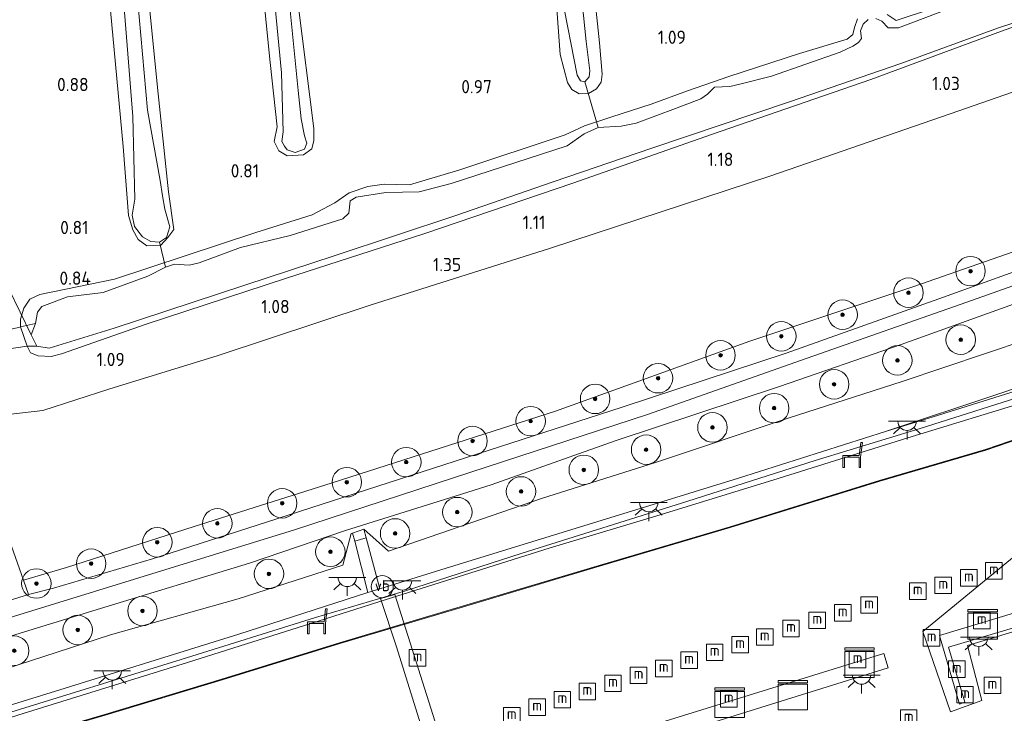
# Model space of a CAD drawing. Extents: x 130905 to 137824, y 412333 to 417928.
# Tile 61 of 256: x 132244 to 132377, y 413396 to 413490. Entities that reach past the tile are written whole.
import ezdxf
from ezdxf.enums import TextEntityAlignment as Align

# ---------------------------------------------------------------- set-up
doc = ezdxf.new("R2010")
doc.units = 0
for name, color, linetype, lineweight in [('B-ME-BC-BETONVORM-GV', 50, 'Continuous', 18), ('B-ME-GR-BOOM-S', 90, 'Continuous', 25), ('B-ME-GR-GRAS-GV', 60, 'Continuous', 13), ('B-ME-GW-OPHOGING_KRUIN-G', 90, 'Continuous', 18), ('B-ME-GW-TALUD_KRUIN-G', 90, 'Continuous', 18), ('B-ME-GW-TALUD_TEEN-G', 90, 'Continuous', 18), ('B-ME-IE-MEUBILAIR_WATERWEGMEUBILAIR-S', 150, 'Continuous', 25), ('B-ME-IE-MEUBILAIR_WEGMEUBILAIR-S', 7, 'Continuous', 25), ('B-ME-IE-TERREINAFSCHEIDING_DOORGANG-G', 210, 'Continuous', 18), ('B-ME-IE-TERREINAFSCHEIDING_KUNSTMATIG_HEKWERK-G', 20, 'IE-TERREINAFSCHEIDING-KUNSTMATIG', 18), ('B-ME-KL-DATA-S', 90, 'Continuous', 25), ('B-ME-KL-ET_LS_OV_LICHTPUNT-S', 190, 'Continuous', 25), ('B-ME-KW-KUNSTWERK_DUIKER-G', 170, 'Continuous', 18), ('B-ME-KW-KUNSTWERK_STEIGER-GV', 170, 'Continuous', 18), ('B-ME-OB-BESCHOEIING-GV', 7, 'Continuous', 18), ('B-ME-OB-OEVERVOORZIENING-G', 7, 'Continuous', 18), ('B-ME-OG-WATER_HAVEN-GV', 170, 'Continuous', 18), ('B-ME-OG-WATER_SLOOT-G', 120, 'Continuous', 18), ('B-ME-OG-WATER_SLOOT-GV', 120, 'Continuous', 18), ('B-ME-OG-WEG_TRAP-GV', 7, 'Continuous', 18), ('B-ME-VH-VERHARDING_ASFALT-GV', 252, 'Continuous', 18), ('B-ME-VH-VERHARDING_HALFVERHARDING-GV', 252, 'Continuous', 18), ('B-ME-VH-VERHARDING_TEGEL-GV', 252, 'Continuous', 18), ('X-XX-AL-HOOGTELABEL-S', 7, 'Continuous', 25)]:
    doc.layers.add(name, color=color, linetype=linetype, lineweight=lineweight)
doc.styles.add('NLCS-ISO', font='NLCS-ISO.ttf')
doc.styles.add('NLCS-ISO-ANNOTATIVE-T18', font='NLCS-ISO.ttf', dxfattribs={"height": 1.8})
doc.linetypes.add('IE-TERREINAFSCHEIDING-KUNSTMATIG', pattern='A,4,[82,NLCS.SHX,S=0.75,R=90,X=0,Y=0],4,-2', length=10)

# ---------------------------------------------------------------- blocks, each defined once
blk = doc.blocks.new('SAL-HOOGTELABEL-SO')
at = {"color": 0, "linetype": 'ByBlock', "lineweight": -2, "style": 'NLCS-ISO-ANNOTATIVE-T18'}
blk.add_attdef('HOOGTE', text='', height=1.8, dxfattribs=at).set_placement((2.79, 0), align=Align.RIGHT)
blk = doc.blocks.new('SIE-WEG_ZITBANK-SO')
at = {"color": 0, "linetype": 'ByBlock', "lineweight": 18}
blk.add_lwpolyline([(-0.91, -1.63), (-0.91, -0.2), (1.09, -0.2), (1.09, -1.63), (1.29, -1.63), (1.29, -0.21), (1.54, 1.78), (1.33, 1.78), (1.11, 0), (-1.11, 0), (-1.11, -1.63)], close=True, dxfattribs=at)
blk = doc.blocks.new('SGR-BOOM_01-SO')
at = {"linetype": 'ByBlock', "lineweight": 18}
h = blk.add_hatch(color=0, dxfattribs=at)
h.dxf.hatch_style = 1
edge = h.paths.add_edge_path()
edge.add_arc((0, 0), 0.25, 0, 360)
at = {"color": 0, "linetype": 'ByBlock', "lineweight": 18}
for radius in [2, 0.25]:
    blk.add_circle((0, 0), radius, dxfattribs=at)
blk = doc.blocks.new('SIE-WATER_MEERPAAL-SO')
at = {"color": 0, "linetype": 'ByBlock', "lineweight": 18}
blk.add_lwpolyline([(-1.12, -1.12), (1.12, -1.12), (1.12, 1.12), (-1.12, 1.12)], close=True, dxfattribs=at)
at = {"color": 0, "linetype": 'ByBlock', "lineweight": 18, "style": 'NLCS-ISO'}
blk.add_text('m', height=1.5, dxfattribs=at).set_placement((0, 0.28), align=Align.MIDDLE_CENTER)
blk = doc.blocks.new('SKL-ET_OV_LICHTPUNT-SO')
at = {"color": 0, "linetype": 'ByBlock', "lineweight": 18}
for points in [[(-1.25, 0), (-2.5, 0)], [(1.25, 0), (2.5, 0)], [(-0.92, -0.85), (-1.83, -1.7)], [(0, -1.25), (0, -2.5)], [(0.92, -0.85), (1.83, -1.7)]]:
    blk.add_lwpolyline(points, dxfattribs=at)
blk.add_lwpolyline([(0, 0), (1.25, 0, -1), (-1.25, 0)], format="xyb", close=True, dxfattribs=at)
blk = doc.blocks.new('SKL-DATA_KAST-SO')
at = {"color": 0, "linetype": 'ByBlock', "lineweight": 18}
for points in [[(-2, 2), (2, 2), (2, 1.68), (-2, 1.68)], [(-2, 1.52), (2, 1.52), (2, -2), (-2, -2)]]:
    blk.add_lwpolyline(points, close=True, dxfattribs=at)
blk = doc.blocks.new('SIE-WEG_PAAL_VERKEERSBORD-SO')
at = {"color": 0, "linetype": 'ByBlock', "lineweight": 18}
blk.add_circle((0, 0), 1.5, dxfattribs=at)
at = {"color": 0, "linetype": 'ByBlock', "lineweight": 18, "style": 'NLCS-ISO'}
blk.add_text('vb', height=1.5, dxfattribs=at).set_placement((0, 0.13), align=Align.MIDDLE_CENTER)

msp = doc.modelspace()

# ---------------------------------------------------------------- linework, layer by layer
at = {"layer": 'B-ME-BC-BETONVORM-GV'}
msp.add_polyline3d([(132383.215, 413440.118, 2.37), (132365.529, 413434.529, 2.383), (132351.32, 413430.164, 2.483), (132334.035, 413424.68, 2.483), (132311.606, 413417.632, 2.445), (132295.809, 413412.515, 2.383), (132283.574, 413408.916, 2.52), (132265.374, 413403.224, 2.495), (132241.136, 413395.714, 2.433), (132231.271, 413392.759, 2.47), (132230.066, 413393.253, 2.465), (132248.358, 413398.9, 2.363), (132273.194, 413406.619, 2.445), (132290.701, 413412.276, 2.289), (132292.317, 413412.782, 2.289), (132300.702, 413415.399, 2.272), (132323.507, 413422.434, 2.337), (132340.94, 413427.79, 2.26), (132360.846, 413434.109, 2.232), (132367.311, 413436.104, 2.346), (132387.642, 413442.468, 2.384)], dxfattribs=at)
at = {"layer": 'B-ME-GR-GRAS-GV'}
for points in [[(132255.638, 413493.185, 0.868), (132257.509, 413472.76, 0.863), (132258.24, 413463.39, 0.859), (132258.836, 413461.445, 0.847), (132259.58, 413460.136, 0.839), (132260.752, 413459.278, 0.803), (132262.619, 413459.357, 0.786), (132263.6, 413460.421, 0.799), (132264.411, 413461.502, 0.766), (132263.667, 413466.589, 0.863), (132262.187, 413480.775, 0.847), (132259.742, 413505.259, 0.827)], [(132259.742, 413505.259, 0.827), (132262.187, 413480.775, 0.847), (132263.667, 413466.589, 0.863), (132264.411, 413461.502, 0.766), (132263.6, 413460.421, 0.799), (132262.619, 413459.357, 0.786), (132260.752, 413459.278, 0.803), (132259.58, 413460.136, 0.839), (132258.836, 413461.445, 0.847), (132258.24, 413463.39, 0.859), (132257.509, 413472.76, 0.863), (132255.638, 413493.185, 0.868)], [(132276.82, 413505.285, 0.563), (132278.988, 413482.755, 0.563), (132279.228, 413474.723, 0.563), (132279.039, 413473.418, 0.563), (132279.38, 413472.796, 0.563), (132279.763, 413472.312, 0.563), (132280.83, 413471.934, 0.563), (132282.081, 413472.385, 0.563), (132282.403, 413473.211, 0.563), (132282.103, 413474.221, 0.563), (132281.664, 413476.488, 0.563), (132281.247, 413480.324, 0.563), (132279.548, 413497.559, 0.563)], [(132316.944, 413493.324, 0.563), (132319.036, 413482.435, 0.563), (132319.492, 413481.647, 0.563), (132320.112, 413481.52, 0.563), (132320.703, 413482.218, 0.563), (132320.77, 413483.027, 0.563), (132320.289, 413487.004, 0.563), (132318.37, 413505.514, 0.563)], [(132275.414, 413504.398, 0.843), (132277.455, 413484.124, 0.831), (132278.387, 413475.403, 0.847), (132278.008, 413473.443, 0.614), (132278.646, 413472.178, 0.688), (132279.767, 413471.489, 0.684), (132281.961, 413471.611, 0.739), (132283.112, 413472.437, 0.851), (132283.384, 413473.565, 0.851), (132283.354, 413475.214, 0.851), (132281.258, 413491.989, 0.872)], [(132281.258, 413491.989, 0.872), (132283.354, 413475.214, 0.851), (132283.384, 413473.565, 0.851), (132283.112, 413472.437, 0.851), (132281.961, 413471.611, 0.739), (132279.767, 413471.489, 0.684), (132278.646, 413472.178, 0.688), (132278.008, 413473.443, 0.614), (132278.387, 413475.403, 0.847), (132277.455, 413484.124, 0.831), (132275.414, 413504.398, 0.843)], [(132315.741, 413498.875, 0.769), (132316.743, 413485.248, 0.88), (132317.762, 413481.441, 0.924), (132318.343, 413480.503, 0.892), (132319.328, 413479.881, 0.876), (132320.613, 413479.949, 0.843), (132321.672, 413480.555, 0.884), (132322.315, 413481.465, 0.949), (132322.434, 413482.562, 1.026), (132322.097, 413486.823, 0.961), (132321.244, 413494.987, 0.839)], [(132321.244, 413494.987, 0.839), (132322.097, 413486.823, 0.961), (132322.434, 413482.562, 1.026), (132322.315, 413481.465, 0.949), (132321.672, 413480.555, 0.884), (132320.613, 413479.949, 0.843), (132319.328, 413479.881, 0.876), (132318.343, 413480.503, 0.892), (132317.762, 413481.441, 0.924), (132316.743, 413485.248, 0.88), (132315.741, 413498.875, 0.769)], [(132257.223, 413497.255, 0.563), (132258.831, 413476.806, 0.563), (132259.116, 413465.609, 0.563), (132258.765, 413463.45, 0.563), (132259.066, 413461.91, 0.563), (132260.152, 413460.485, 0.563), (132261.289, 413459.869, 0.563), (132262.436, 413459.765, 0.563), (132263.418, 413460.427, 0.563), (132263.859, 413461.875, 0.563), (132263.192, 413464.261, 0.563), (132262.836, 413466.078, 0.563), (132262.523, 413468.142, 0.563), (132260.844, 413477.69, 0.563), (132259.221, 413495.427, 0.563)], [(132239.558, 413444.968, 1.033), (132244.537, 413445.693, 0.883), (132244.98, 413444.774, 0.965), (132245.985, 413444.366, 0.969), (132247.777, 413444.273, 0.957), (132249.155, 413444.633, 0.941), (132260.641, 413448.648, 0.928), (132279.533, 413454.838, 0.932), (132298.419, 413460.967, 0.932), (132318.48, 413467.765, 0.977), (132337.255, 413474.401, 0.981), (132358.845, 413481.823, 0.835), (132376.568, 413488.411, 0.823), (132399.001, 413496.479, 0.79)], [(132399.001, 413496.479, 0.79), (132376.568, 413488.411, 0.823), (132358.845, 413481.823, 0.835), (132337.255, 413474.401, 0.981), (132318.48, 413467.765, 0.977), (132298.419, 413460.967, 0.932), (132279.533, 413454.838, 0.932), (132260.641, 413448.648, 0.928), (132249.155, 413444.633, 0.941), (132247.777, 413444.273, 0.957), (132245.985, 413444.366, 0.969), (132244.98, 413444.774, 0.965), (132244.537, 413445.693, 0.883), (132245.803, 413445.7, 0.563), (132247.516, 413445.413, 0.563), (132256.316, 413448.117, 0.563), (132274.029, 413453.945, 0.563), (132286.262, 413457.965, 0.563), (132302.623, 413463.377, 0.563), (132315.801, 413467.958, 0.563), (132329.161, 413472.512, 0.563), (132347.817, 413478.787, 0.563), (132362.922, 413483.998, 0.563), (132376.151, 413488.828, 0.563), (132388.82, 413492.998, 0.563)], [(132376.545, 413494.569, 0.911), (132362.315, 413489.815, 0.799), (132361.057, 413490.652, 0.657)], [(132361.057, 413490.652, 0.657), (132362.315, 413489.815, 0.799), (132376.545, 413494.569, 0.911)], [(132369.672, 413491.501, 0.563), (132362.591, 413488.851, 0.563), (132361.191, 413488.836, 0.563), (132360.368, 413489.741, 0.563), (132359.544, 413490.112, 0.563)], [(132357.039, 413490.055, 0.744), (132356.647, 413488.866, 0.824), (132356.432, 413487.929, 0.911), (132355.643, 413487.296, 0.847), (132349.192, 413485.363, 0.855), (132339.617, 413482.257, 0.811), (132334.018, 413480.293, 0.904), (132329.074, 413478.476, 1.01), (132323.751, 413476.76, 0.884), (132320.064, 413475.534, 0.859), (132317.412, 413474.319, 0.872), (132303.146, 413469.585, 0.839), (132296.331, 413467.547, 0.823), (132292.918, 413467.657, 0.9), (132290.685, 413467.351, 0.916), (132288.161, 413466.45, 0.912), (132286.236, 413465.117, 0.9), (132283.122, 413463.488, 0.884), (132275.52, 413461.096, 0.807), (132256.332, 413454.754, 0.819), (132246.209, 413452.681, 0.73), (132244.875, 413452.049, 0.73), (132244.064, 413450.848, 0.755), (132243.599, 413449.332, 0.768), (132243.611, 413448.296, 0.855), (132243.391, 413448.234, 0.868)], [(132358.494, 413489.952, 0.563), (132357.808, 413489.317, 0.563), (132357.448, 413488.414, 0.563), (132357.586, 413487.41, 0.563), (132357.198, 413486.86, 0.563), (132356.425, 413486.353, 0.563), (132354.689, 413485.559, 0.563), (132345.387, 413482.307, 0.563), (132341.117, 413481.214, 0.563), (132339.744, 413480.902, 0.563), (132337.658, 413480.787, 0.563), (132336.717, 413479.862, 0.563), (132335.815, 413479.209, 0.563), (132332.395, 413477.927, 0.563), (132327.059, 413475.935, 0.563), (132325.012, 413475.5, 0.563), (132321.9, 413475.35, 0.563), (132320.003, 413474.48, 0.563), (132317.714, 413472.832, 0.563), (132301.976, 413467.717, 0.563), (132297.626, 413466.615, 0.563), (132293.138, 413466.517, 0.563), (132289.083, 413465.863, 0.563), (132288.276, 413465.368, 0.563), (132288.104, 413463.709, 0.563), (132287.279, 413462.953, 0.563), (132280.15, 413460.702, 0.563), (132273.41, 413459.058, 0.563), (132267.81, 413456.969, 0.563), (132266.483, 413456.678, 0.563), (132264.471, 413456.824, 0.563), (132263.266, 413456.394, 0.563), (132260.85, 413455.193, 0.563), (132254.837, 413452.964, 0.563), (132249.986, 413452.385, 0.563), (132246.508, 413451.047, 0.563), (132245.901, 413450.308, 0.563), (132245.628, 413448.743, 0.563), (132243.611, 413448.296, 0.855), (132243.599, 413449.332, 0.768), (132244.064, 413450.848, 0.755), (132244.875, 413452.049, 0.73), (132246.209, 413452.681, 0.73), (132256.332, 413454.754, 0.819), (132275.52, 413461.096, 0.807), (132283.122, 413463.488, 0.884), (132286.236, 413465.117, 0.9), (132288.161, 413466.45, 0.912), (132290.685, 413467.351, 0.916), (132292.918, 413467.657, 0.9), (132296.331, 413467.547, 0.823), (132303.146, 413469.585, 0.839), (132317.412, 413474.319, 0.872), (132320.064, 413475.534, 0.859), (132323.751, 413476.76, 0.884), (132329.074, 413478.476, 1.01), (132334.018, 413480.293, 0.904), (132339.617, 413482.257, 0.811), (132349.192, 413485.363, 0.855), (132355.643, 413487.296, 0.847), (132356.432, 413487.929, 0.911), (132356.647, 413488.866, 0.824), (132357.039, 413490.055, 0.744)], [(132387.884, 413461.864, 5.833), (132364.705, 413453.753, 5.817), (132342.441, 413446.363, 5.783), (132316.121, 413436.883, 5.846), (132285.849, 413427.172, 5.807), (132267.165, 413421.239, 5.684), (132249.84, 413415.661, 5.78), (132244.038, 413413.95, 5.607), (132241.01, 413422.542, 3.994), (132237.518, 413432.351, 2.669), (132234.242, 413443.191, 2.494), (132237.912, 413444.409, 1.092), (132240.045, 413438.514, 1.107), (132240.436, 413437.207, 1.164), (132241.257, 413436.527, 1.22), (132242.286, 413436.456, 1.265), (132246.647, 413436.958, 1.31), (132255.588, 413439.849, 1.285), (132270.415, 413444.442, 1.285), (132291.016, 413451.258, 1.285), (132315.456, 413458.964, 1.407), (132345.286, 413468.756, 1.517), (132370.793, 413477.597, 1.423), (132398.702, 413487.327, 1.367)], [(132398.702, 413487.327, 1.367), (132370.793, 413477.597, 1.423), (132345.286, 413468.756, 1.517), (132315.456, 413458.964, 1.407), (132291.016, 413451.258, 1.285), (132270.415, 413444.442, 1.285), (132255.588, 413439.849, 1.285), (132246.647, 413436.958, 1.31), (132242.286, 413436.456, 1.265)], [(132240.579, 413405.877, 5.79), (132254.448, 413410.125, 5.801), (132274.627, 413416.264, 5.805), (132287.66, 413420.702, 5.756), (132299.495, 413424.407, 5.833), (132307.413, 413426.903, 5.584), (132324.36, 413432.912, 5.709), (132346.5, 413440.198, 5.837), (132362.977, 413445.916, 5.813), (132379.978, 413452.017, 5.85)], [(132380.04, 413446.599, 5.697), (132363.09, 413440.917, 5.741), (132347.66, 413435.936, 5.753), (132329.66, 413429.92, 5.595), (132314.363, 413425.095, 5.648), (132293.471, 413417.914, 5.579), (132290.135, 413420.857, 5.725), (132288.598, 413420.355, 5.75), (132288.408, 413420.293, 5.753), (132287.294, 413415.988, 5.542), (132273.112, 413411.413, 5.595), (132255.827, 413406.557, 5.615), (132237.817, 413400.729, 5.551)]]:
    msp.add_polyline3d(points, dxfattribs=at)
for points in [[(132248.066, 413412.882, 5.642), (132244.701, 413412.02, 5.892), (132244.038, 413413.95, 5.607), (132249.84, 413415.661, 5.78), (132267.165, 413421.239, 5.684), (132285.849, 413427.172, 5.807), (132316.121, 413436.883, 5.846), (132342.441, 413446.363, 5.783), (132364.705, 413453.753, 5.817), (132387.884, 413461.864, 5.833), (132409.213, 413469.513, 5.833), (132409.107, 413466.867, 5.794), (132389.156, 413459.699, 5.798), (132368.085, 413452.11, 5.849), (132347.399, 413444.738, 5.858), (132325.177, 413437.429, 5.947), (132302.511, 413430.1, 5.931), (132276.93, 413421.811, 5.752), (132261.516, 413416.842, 5.923)], [(132323.507, 413422.434, 2.337), (132300.702, 413415.399, 2.272), (132292.317, 413412.782, 2.289), (132290.474, 413419.721, 5.417), (132290.135, 413420.857, 5.725), (132293.471, 413417.914, 5.579), (132314.363, 413425.095, 5.648), (132329.66, 413429.92, 5.595), (132347.66, 413435.936, 5.753), (132363.09, 413440.917, 5.741), (132380.04, 413446.599, 5.697), (132398.999, 413452.68, 5.628), (132399.9, 413457.274, 5.729), (132400.027, 413457.322, 5.732), (132400.561, 413455.937, 5.693), (132403.043, 413447.707, 2.284), (132395.097, 413445.63, 2.37), (132376.359, 413439.289, 2.395), (132360.846, 413434.109, 2.232), (132340.94, 413427.79, 2.26)], [(132245.803, 413445.7, 0.563), (132244.537, 413445.693, 0.883), (132243.611, 413448.296, 0.855), (132245.628, 413448.743, 0.563), (132245.06, 413447.207, 0.563)], [(132243.983, 413395.881, 2.41), (132232.316, 413392.213, 2.398), (132231.271, 413392.759, 2.47), (132241.136, 413395.714, 2.433), (132265.374, 413403.224, 2.495), (132283.574, 413408.916, 2.52), (132295.809, 413412.515, 2.383), (132311.606, 413417.632, 2.445), (132334.035, 413424.68, 2.483), (132351.32, 413430.164, 2.483), (132365.529, 413434.529, 2.383), (132383.215, 413440.118, 2.37), (132399.832, 413445.286, 2.458), (132408.401, 413448.027, 2.488), (132408.454, 413446.507, 2.4), (132399.305, 413444.003, 2.4), (132380.743, 413438.422, 2.488), (132363.894, 413433.264, 2.358), (132345.568, 413427.541, 2.458), (132329.856, 413422.661, 2.458), (132315.272, 413418.279, 2.357), (132292.178, 413411.022, 2.335), (132282.974, 413408.098, 2.535), (132266.228, 413402.785, 2.448)], [(132244.537, 413445.693, 0.883), (132239.558, 413444.968, 1.033), (132240.023, 413447.554, 1.095), (132243.391, 413448.234, 0.868), (132243.611, 413448.296, 0.855)], [(132367.311, 413436.104, 2.346), (132360.846, 413434.109, 2.232), (132376.359, 413439.289, 2.395), (132395.097, 413445.63, 2.37), (132403.043, 413447.707, 2.284), (132403.185, 413447.764, 2.296), (132403.37, 413447.336, 2.296), (132387.642, 413442.468, 2.384)], [(132255.05, 413395.766, 1.234), (132236.59, 413390.359, 1.318), (132232.316, 413392.213, 2.398), (132243.983, 413395.881, 2.41), (132266.228, 413402.785, 2.448), (132282.974, 413408.098, 2.535), (132292.178, 413411.022, 2.335), (132315.272, 413418.279, 2.357), (132329.856, 413422.661, 2.458), (132345.568, 413427.541, 2.458), (132363.894, 413433.264, 2.358), (132380.743, 413438.422, 2.488), (132399.305, 413444.003, 2.4), (132408.454, 413446.507, 2.4), (132408.167, 413441.81, 1.092), (132397.921, 413438.703, 1.128), (132379.163, 413433.295, 1.112), (132374.404, 413431.689, 1.062), (132360.042, 413427.493, 1.153), (132339.772, 413421.208, 1.173), (132321.294, 413415.738, 1.185), (132303.632, 413410.46, 1.181), (132286.851, 413405.455, 1.173), (132270.901, 413400.54, 1.234)], [(132248.358, 413398.9, 2.363), (132230.066, 413393.253, 2.465), (132219.631, 413394.95, 5.567), (132223.4, 413396.211, 5.636), (132237.817, 413400.729, 5.551), (132255.827, 413406.557, 5.615), (132273.112, 413411.413, 5.595), (132287.294, 413415.988, 5.542), (132288.408, 413420.293, 5.753), (132288.598, 413420.355, 5.75), (132288.916, 413419.231, 5.425), (132290.701, 413412.276, 2.289), (132273.194, 413406.619, 2.445)]]:
    msp.add_polyline3d(points, close=True, dxfattribs=at)
at = {"layer": 'B-ME-GW-OPHOGING_KRUIN-G'}
msp.add_polyline3d([(132409.036, 413464.831, 6.008), (132371.873, 413451.659, 5.959), (132350.222, 413444.049, 5.969), (132328.572, 413436.44, 5.979), (132304.648, 413428.613, 5.903), (132280.725, 413420.786, 5.827), (132242.802, 413409.073, 5.872), (132239.782, 413408.117, 5.857), (132218.759, 413402.249, 5.979)], dxfattribs=at)
at = {"layer": 'B-ME-GW-TALUD_KRUIN-G'}
for points in [[(132409.213, 413469.513, 5.833), (132387.884, 413461.864, 5.833), (132364.705, 413453.753, 5.817), (132342.441, 413446.363, 5.783), (132316.121, 413436.883, 5.846), (132285.849, 413427.172, 5.807), (132267.165, 413421.239, 5.684), (132249.84, 413415.661, 5.78), (132244.038, 413413.95, 5.607), (132241.01, 413422.542, 3.994), (132237.518, 413432.351, 2.669), (132234.242, 413443.191, 2.494), (132235.09, 413444.289, 2.515), (132234.642, 413445.684, 2.511), (132232.8, 413446.907, 2.502)], [(132290.135, 413420.857, 5.725), (132293.471, 413417.914, 5.579), (132314.363, 413425.095, 5.648), (132329.66, 413429.92, 5.595), (132347.66, 413435.936, 5.753), (132363.09, 413440.917, 5.741), (132380.04, 413446.599, 5.697), (132398.999, 413452.68, 5.628), (132399.9, 413457.274, 5.729)], [(132408.454, 413446.507, 2.4), (132399.305, 413444.003, 2.4), (132380.743, 413438.422, 2.488), (132363.894, 413433.264, 2.358), (132345.568, 413427.541, 2.458), (132329.856, 413422.661, 2.458), (132315.272, 413418.279, 2.357), (132292.178, 413411.022, 2.335), (132282.974, 413408.098, 2.535), (132266.228, 413402.785, 2.448), (132243.983, 413395.881, 2.41), (132232.316, 413392.213, 2.398)], [(132219.631, 413394.95, 5.567), (132223.4, 413396.211, 5.636), (132237.817, 413400.729, 5.551), (132255.827, 413406.557, 5.615), (132273.112, 413411.413, 5.595), (132287.294, 413415.988, 5.542), (132288.408, 413420.293, 5.753)]]:
    msp.add_polyline3d(points, dxfattribs=at)
at = {"layer": 'B-ME-GW-TALUD_TEEN-G'}
for points in [[(132219.733, 413500.14, 1.058), (132224.668, 413483.655, 0.985), (132229.749, 413467.996, 1.07), (132235.975, 413449.761, 1.078), (132237.912, 413444.409, 1.092), (132240.045, 413438.514, 1.107), (132240.436, 413437.207, 1.164), (132241.257, 413436.527, 1.22), (132242.286, 413436.456, 1.265), (132246.647, 413436.958, 1.31), (132255.588, 413439.849, 1.285), (132270.415, 413444.442, 1.285), (132291.016, 413451.258, 1.285), (132315.456, 413458.964, 1.407), (132345.286, 413468.756, 1.517), (132370.793, 413477.597, 1.423), (132398.702, 413487.327, 1.367), (132410.041, 413491.47, 1.334)], [(132360.846, 413434.109, 2.232), (132376.359, 413439.289, 2.395), (132395.097, 413445.63, 2.37), (132403.043, 413447.707, 2.284)], [(132292.317, 413412.782, 2.289), (132300.702, 413415.399, 2.272), (132323.507, 413422.434, 2.337), (132340.94, 413427.79, 2.26), (132360.846, 413434.109, 2.232)], [(132230.066, 413393.253, 2.465), (132248.358, 413398.9, 2.363), (132273.194, 413406.619, 2.445), (132290.701, 413412.276, 2.289)]]:
    msp.add_polyline3d(points, dxfattribs=at)
at = {"layer": 'B-ME-IE-TERREINAFSCHEIDING_DOORGANG-G'}
msp.add_polyline3d([(132288.408, 413420.293, 5.753), (132288.598, 413420.355, 5.75), (132290.135, 413420.857, 5.725)], dxfattribs=at)
at = {"layer": 'B-ME-IE-TERREINAFSCHEIDING_KUNSTMATIG_HEKWERK-G'}
for points in [[(132235.974, 413460.518, 0.998), (132240.023, 413447.554, 1.095), (132239.558, 413444.968, 1.033), (132244.537, 413445.693, 0.883), (132245.803, 413445.7, 0.563)], [(132240.023, 413447.554, 1.095), (132243.391, 413448.234, 0.868), (132243.611, 413448.296, 0.855), (132245.628, 413448.743, 0.563)]]:
    msp.add_polyline3d(points, dxfattribs=at)
at = {"layer": 'B-ME-KW-KUNSTWERK_DUIKER-G'}
for points in [[(132320.112, 413481.52, 0.563), (132321.9, 413475.35, 0.563)], [(132262.436, 413459.765, 0.563), (132263.266, 413456.394, 0.563)], [(132240.535, 413456.435, 0.738), (132245.06, 413447.207, 0.563)]]:
    msp.add_polyline3d(points, dxfattribs=at)
at = {"layer": 'B-ME-KW-KUNSTWERK_STEIGER-GV'}
for points in [[(132371.619, 413397.436, 1.275), (132370.888, 413397.133, 1.3), (132368.188, 413406.48, 1.425), (132391.503, 413413.5, 1.475), (132415.71, 413420.845, 1.513), (132424.329, 413423.7, 1.525), (132432.706, 413426.401, 2.188), (132433.391, 413424.552, 2.4), (132425.527, 413422.015, 1.388), (132407.973, 413416.553, 1.35), (132380.183, 413408.068, 1.4), (132369.399, 413404.888, 1.375)], [(132296.431, 413405.483, 1.484), (132302.556, 413386.026, 1.46), (132331.592, 413395.022, 1.46), (132360.628, 413404.017, 1.46), (132361.192, 413402.057, 1.46), (132326.676, 413391.327, 1.464), (132301.29, 413383.329, 1.464), (132294.553, 413404.924, 1.484), (132292.392, 413411.462, 2.567), (132294.343, 413412.025, 2.559)]]:
    msp.add_polyline3d(points, close=True, dxfattribs=at)
at = {"layer": 'B-ME-OB-BESCHOEIING-GV'}
msp.add_polyline3d([(132255.078, 413395.67, 0.9), (132236.618, 413390.263, 0.9), (132236.59, 413390.359, 1.318), (132255.05, 413395.766, 1.234), (132270.901, 413400.54, 1.234), (132286.851, 413405.455, 1.173), (132303.632, 413410.46, 1.181), (132321.294, 413415.738, 1.185), (132339.772, 413421.208, 1.173), (132360.042, 413427.493, 1.153), (132374.404, 413431.689, 1.062), (132379.163, 413433.295, 1.112), (132397.921, 413438.703, 1.128), (132408.167, 413441.81, 1.092), (132408.163, 413441.704, 0.9), (132397.949, 413438.607, 0.9), (132379.191, 413433.199, 0.9), (132374.434, 413431.593, 0.9), (132360.072, 413427.397, 0.9), (132339.801, 413421.112, 0.9), (132321.323, 413415.642, 0.9), (132303.661, 413410.364, 0.9), (132286.88, 413405.359, 0.9), (132270.93, 413400.444, 0.9)], close=True, dxfattribs=at)
at = {"layer": 'B-ME-OB-OEVERVOORZIENING-G'}
msp.add_polyline3d([(132236.618, 413390.263, 0.9), (132255.078, 413395.67, 0.9), (132270.93, 413400.444, 0.9), (132286.88, 413405.359, 0.9), (132303.661, 413410.364, 0.9), (132321.323, 413415.642, 0.9), (132339.801, 413421.112, 0.9), (132360.072, 413427.397, 0.9), (132374.434, 413431.593, 0.9), (132379.191, 413433.199, 0.9), (132397.949, 413438.607, 0.9), (132408.163, 413441.704, 0.9)], dxfattribs=at)
at = {"layer": 'B-ME-OG-WATER_HAVEN-GV'}
for points in [[(132408.163, 413441.704, 0.9), (132365.895, 413407.019, 0.7), (132369.666, 413396.129, 0.7), (132373.921, 413397.643, 0.7), (132371.966, 413405.125, 0.7), (132419.168, 413419.277, 0.7)], [(132419.168, 413419.277, 0.7), (132371.966, 413405.125, 0.7), (132373.921, 413397.643, 0.7), (132369.666, 413396.129, 0.7), (132365.895, 413407.019, 0.7), (132408.163, 413441.704, 0.9)], [(132385.652, 413370.257, 0.9), (132371.498, 413365.422, 0.9), (132351.907, 413358.73, 0.9), (132327.178, 413350.171, 0.9), (132258.693, 413327.115, 0.7), (132254.823, 413338.521, 0.7), (132299.985, 413360.511, 0.7), (132292.523, 413383.59, 0.7), (132242.743, 413369.503, 0.7), (132236.618, 413390.263, 0.9), (132255.078, 413395.67, 0.9), (132270.93, 413400.444, 0.9), (132286.88, 413405.359, 0.9), (132303.661, 413410.364, 0.9), (132321.323, 413415.642, 0.9), (132339.801, 413421.112, 0.9), (132360.072, 413427.397, 0.9), (132374.434, 413431.593, 0.9), (132379.191, 413433.199, 0.9)]]:
    msp.add_polyline3d(points, dxfattribs=at)
at = {"layer": 'B-ME-OG-WATER_SLOOT-G'}
for points in [[(132304.715, 413672.753, 0.843), (132306.215, 413651.939, 0.835), (132309.058, 413621.229, 0.823), (132311.875, 413590.264, 0.799), (132315.173, 413557.662, 0.782), (132318.64, 413525.247, 0.782), (132321.244, 413494.987, 0.839), (132322.097, 413486.823, 0.961), (132322.434, 413482.562, 1.026), (132322.315, 413481.465, 0.949), (132321.672, 413480.555, 0.884), (132320.613, 413479.949, 0.843), (132319.328, 413479.881, 0.876), (132318.343, 413480.503, 0.892), (132317.762, 413481.441, 0.924), (132316.743, 413485.248, 0.88), (132315.741, 413498.875, 0.769), (132311.66, 413537.795, 0.758), (132308.731, 413568.77, 0.742), (132305.97, 413597.57, 0.754), (132302.337, 413633.455, 0.742), (132299.929, 413658.213, 0.774), (132298.454, 413670.505, 0.811)], [(132266.438, 413659.202, 0.88), (132267.835, 413641.172, 0.815), (132269.7, 413618.453, 0.79), (132271.897, 413595.41, 0.762), (132274.108, 413571.515, 0.799), (132276.011, 413550.871, 0.786), (132277.76, 413531.382, 0.766), (132279.593, 413511.29, 0.786), (132281.258, 413491.989, 0.872), (132283.354, 413475.214, 0.851), (132283.384, 413473.565, 0.851), (132283.112, 413472.437, 0.851), (132281.961, 413471.611, 0.739), (132279.767, 413471.489, 0.684), (132278.646, 413472.178, 0.688), (132278.008, 413473.443, 0.614), (132278.387, 413475.403, 0.847), (132277.455, 413484.124, 0.831), (132275.414, 413504.398, 0.843), (132271.911, 413541.596, 0.79), (132268.857, 413574.595, 0.75), (132265.097, 413607.929, 0.754), (132262.096, 413641.723, 0.794), (132260.858, 413657.423, 0.762)], [(132259.742, 413505.259, 0.827), (132262.187, 413480.775, 0.847), (132263.667, 413466.589, 0.863), (132264.411, 413461.502, 0.766), (132263.6, 413460.421, 0.799), (132262.619, 413459.357, 0.786), (132260.752, 413459.278, 0.803), (132259.58, 413460.136, 0.839), (132258.836, 413461.445, 0.847), (132258.24, 413463.39, 0.859), (132257.509, 413472.76, 0.863), (132255.638, 413493.185, 0.868)], [(132243.611, 413448.296, 0.855), (132244.537, 413445.693, 0.883), (132244.98, 413444.774, 0.965), (132245.985, 413444.366, 0.969), (132247.777, 413444.273, 0.957), (132249.155, 413444.633, 0.941), (132260.641, 413448.648, 0.928), (132279.533, 413454.838, 0.932), (132298.419, 413460.967, 0.932), (132318.48, 413467.765, 0.977), (132337.255, 413474.401, 0.981), (132358.845, 413481.823, 0.835), (132376.568, 413488.411, 0.823), (132399.001, 413496.479, 0.79), (132410.404, 413501.078, 0.79)], [(132361.057, 413490.652, 0.657), (132362.315, 413489.815, 0.799), (132376.545, 413494.569, 0.911)], [(132256.332, 413454.754, 0.819), (132275.52, 413461.096, 0.807), (132283.122, 413463.488, 0.884), (132286.236, 413465.117, 0.9), (132288.161, 413466.45, 0.912), (132290.685, 413467.351, 0.916), (132292.918, 413467.657, 0.9), (132296.331, 413467.547, 0.823), (132303.146, 413469.585, 0.839), (132317.412, 413474.319, 0.872), (132320.064, 413475.534, 0.859), (132323.751, 413476.76, 0.884), (132329.074, 413478.476, 1.01), (132334.018, 413480.293, 0.904), (132339.617, 413482.257, 0.811), (132349.192, 413485.363, 0.855), (132355.643, 413487.296, 0.847), (132356.432, 413487.929, 0.911), (132356.647, 413488.866, 0.824), (132357.039, 413490.055, 0.744)], [(132243.611, 413448.296, 0.855), (132243.599, 413449.332, 0.768), (132244.064, 413450.848, 0.755), (132244.875, 413452.049, 0.73), (132246.209, 413452.681, 0.73), (132256.332, 413454.754, 0.819)]]:
    msp.add_polyline3d(points, dxfattribs=at)
at = {"layer": 'B-ME-OG-WATER_SLOOT-GV'}
for points in [[(132279.548, 413497.559, 0.563), (132281.247, 413480.324, 0.563), (132281.664, 413476.488, 0.563), (132282.103, 413474.221, 0.563), (132282.403, 413473.211, 0.563), (132282.081, 413472.385, 0.563), (132280.83, 413471.934, 0.563), (132279.763, 413472.312, 0.563), (132279.38, 413472.796, 0.563), (132279.039, 413473.418, 0.563), (132279.228, 413474.723, 0.563), (132278.988, 413482.755, 0.563), (132276.82, 413505.285, 0.563)], [(132318.37, 413505.514, 0.563), (132320.289, 413487.004, 0.563), (132320.77, 413483.027, 0.563), (132320.703, 413482.218, 0.563), (132320.112, 413481.52, 0.563), (132319.492, 413481.647, 0.563), (132319.036, 413482.435, 0.563), (132316.944, 413493.324, 0.563)], [(132259.221, 413495.427, 0.563), (132260.844, 413477.69, 0.563), (132262.523, 413468.142, 0.563), (132262.836, 413466.078, 0.563), (132263.192, 413464.261, 0.563), (132263.859, 413461.875, 0.563), (132263.418, 413460.427, 0.563), (132262.436, 413459.765, 0.563), (132261.289, 413459.869, 0.563), (132260.152, 413460.485, 0.563), (132259.066, 413461.91, 0.563), (132258.765, 413463.45, 0.563), (132259.116, 413465.609, 0.563), (132258.831, 413476.806, 0.563), (132257.223, 413497.255, 0.563)], [(132388.82, 413492.998, 0.563), (132376.151, 413488.828, 0.563), (132362.922, 413483.998, 0.563), (132347.817, 413478.787, 0.563), (132329.161, 413472.512, 0.563), (132315.801, 413467.958, 0.563), (132302.623, 413463.377, 0.563), (132286.262, 413457.965, 0.563), (132274.029, 413453.945, 0.563), (132256.316, 413448.117, 0.563), (132247.516, 413445.413, 0.563), (132245.803, 413445.7, 0.563), (132245.06, 413447.207, 0.563), (132245.628, 413448.743, 0.563), (132245.901, 413450.308, 0.563), (132246.508, 413451.047, 0.563), (132249.986, 413452.385, 0.563), (132254.837, 413452.964, 0.563), (132260.85, 413455.193, 0.563), (132263.266, 413456.394, 0.563), (132264.471, 413456.824, 0.563), (132266.483, 413456.678, 0.563), (132267.81, 413456.969, 0.563), (132273.41, 413459.058, 0.563), (132280.15, 413460.702, 0.563), (132287.279, 413462.953, 0.563), (132288.104, 413463.709, 0.563), (132288.276, 413465.368, 0.563), (132289.083, 413465.863, 0.563), (132293.138, 413466.517, 0.563), (132297.626, 413466.615, 0.563), (132301.976, 413467.717, 0.563), (132317.714, 413472.832, 0.563), (132320.003, 413474.48, 0.563), (132321.9, 413475.35, 0.563), (132325.012, 413475.5, 0.563), (132327.059, 413475.935, 0.563), (132332.395, 413477.927, 0.563), (132335.815, 413479.209, 0.563), (132336.717, 413479.862, 0.563), (132337.658, 413480.787, 0.563), (132339.744, 413480.902, 0.563), (132341.117, 413481.214, 0.563), (132345.387, 413482.307, 0.563), (132354.689, 413485.559, 0.563), (132356.425, 413486.353, 0.563), (132357.198, 413486.86, 0.563), (132357.586, 413487.41, 0.563), (132357.448, 413488.414, 0.563), (132357.808, 413489.317, 0.563), (132358.494, 413489.952, 0.563)], [(132359.544, 413490.112, 0.563), (132360.368, 413489.741, 0.563), (132361.191, 413488.836, 0.563), (132362.591, 413488.851, 0.563), (132369.672, 413491.501, 0.563)]]:
    msp.add_polyline3d(points, dxfattribs=at)
at = {"layer": 'B-ME-OG-WEG_TRAP-GV'}
msp.add_polyline3d([(132292.317, 413412.782, 2.289), (132290.701, 413412.276, 2.289), (132288.916, 413419.231, 5.425), (132290.474, 413419.721, 5.417)], close=True, dxfattribs=at)
at = {"layer": 'B-ME-VH-VERHARDING_ASFALT-GV'}
for points in [[(132242.097, 413411.217, 5.872), (132244.701, 413412.02, 5.892), (132248.066, 413412.882, 5.642), (132261.516, 413416.842, 5.923), (132276.93, 413421.811, 5.752), (132302.511, 413430.1, 5.931), (132325.177, 413437.429, 5.947), (132347.399, 413444.738, 5.858), (132368.085, 413452.11, 5.849), (132389.156, 413459.699, 5.798)], [(132379.978, 413452.017, 5.85), (132362.977, 413445.916, 5.813), (132346.5, 413440.198, 5.837), (132324.36, 413432.912, 5.709), (132307.413, 413426.903, 5.584), (132299.495, 413424.407, 5.833), (132287.66, 413420.702, 5.756), (132274.627, 413416.264, 5.805), (132254.448, 413410.125, 5.801), (132240.579, 413405.877, 5.79)]]:
    msp.add_polyline3d(points, dxfattribs=at)
at = {"layer": 'B-ME-VH-VERHARDING_HALFVERHARDING-GV'}
msp.add_polyline3d([(132241.01, 413422.542, 3.994), (132244.038, 413413.95, 5.607), (132244.701, 413412.02, 5.892), (132242.097, 413411.217, 5.872)], dxfattribs=at)
at = {"layer": 'B-ME-VH-VERHARDING_TEGEL-GV'}
msp.add_polyline3d([(132290.474, 413419.721, 5.417), (132288.916, 413419.231, 5.425), (132288.598, 413420.355, 5.75), (132290.135, 413420.857, 5.725)], close=True, dxfattribs=at)

# ---------------------------------------------------------------- block references
at = {"layer": 'B-ME-GR-BOOM-S'}
for p in [(132372.373, 413455.85, 5.775), (132363.954, 413452.932, 5.788), (132355.034, 413449.946, 5.8), (132346.729, 413447.026, 5.812), (132371.045, 413446.557, 5.753), (132338.489, 413444.446, 5.838), (132362.459, 413443.757, 5.666), (132330.021, 413441.336, 5.85), (132353.885, 413440.513, 5.616), (132321.491, 413438.535, 5.838), (132345.756, 413437.282, 5.69), (132312.752, 413435.522, 5.888), (132337.39, 413434.67, 5.678), (132304.874, 413432.832, 5.875), (132328.4, 413431.651, 5.628), (132295.898, 413429.961, 5.825), (132319.952, 413428.917, 5.603), (132287.837, 413427.241, 5.838), (132311.454, 413425.99, 5.653), (132279.079, 413424.387, 5.8), (132302.81, 413423.191, 5.716), (132270.289, 413421.66, 5.825), (132294.381, 413420.296, 5.566), (132262.151, 413419.101, 5.875), (132285.61, 413417.815, 5.786), (132253.187, 413416.207, 5.85), (132277.283, 413414.81, 5.818), (132245.764, 413413.507, 5.838), (132260.142, 413409.79, 5.775), (132251.367, 413407.211, 5.688), (132242.757, 413404.4, 5.575)]:
    msp.add_blockref('SGR-BOOM_01-SO', p, dxfattribs=at)
at = {"layer": 'B-ME-IE-MEUBILAIR_WATERWEGMEUBILAIR-S'}
for p in [(132372.148, 413414.266, 3.484), (132375.543, 413415.215, 3.246), (132368.667, 413413.26, 3.246), (132365.224, 413412.481, 3.246), (132358.629, 413410.598, 3.477), (132355.059, 413409.522, 3.477), (132351.589, 413408.523, 3.477), (132373.901, 413408.492, 4.998), (132344.485, 413406.261, 3.477), (132348.047, 413407.419, 3.477), (132367.09, 413406.138, 3.271), (132341.138, 413405.226, 3.477), (132337.697, 413404.178, 3.481), (132297.42, 413403.426, 5.027), (132334.227, 413403.108, 3.481), (132357.065, 413403.192, 4.848), (132327.378, 413401.052, 3.481), (132330.791, 413401.998, 3.481), (132370.512, 413401.887, 3.271), (132323.913, 413399.982, 3.481), (132375.34, 413399.704, 3.421), (132320.436, 413398.876, 3.481), (132371.618, 413398.437, 3.371), (132317.048, 413397.757, 3.481), (132339.601, 413397.849, 4.985), (132310.196, 413395.596, 3.631), (132313.63, 413396.743, 3.481), (132363.992, 413395.258, 3.56)]:
    msp.add_blockref('SIE-WATER_MEERPAAL-SO', p, dxfattribs=at)
at = {"layer": 'B-ME-IE-MEUBILAIR_WEGMEUBILAIR-S'}
for name, p in [('SIE-WEG_ZITBANK-SO', (132356.184, 413430.844, 2.328)), ('SIE-WEG_PAAL_VERKEERSBORD-SO', (132292.64, 413413.085, 2.492)), ('SIE-WEG_ZITBANK-SO', (132283.639, 413408.309, 2.521))]:
    msp.add_blockref(name, p, dxfattribs=at)
at = {"layer": 'B-ME-KL-DATA-S'}
for p in [(132374.019, 413407.985, 1.601), (132357.326, 413402.785, 1.55), (132339.72, 413397.355, 1.551), (132348.282, 413398.362, 1.601)]:
    msp.add_blockref('SKL-DATA_KAST-SO', p, dxfattribs=at)
at = {"layer": 'B-ME-KL-ET_LS_OV_LICHTPUNT-S'}
for p in [(132363.768, 413435.512, 2.358), (132328.77, 413424.482, 2.414), (132287.896, 413414.338, 4.176), (132295.383, 413413.857, 2.394), (132373.496, 413406.231, 1.49), (132256.04, 413401.664, 2.285), (132357.604, 413401.105, 1.581)]:
    msp.add_blockref('SKL-ET_OV_LICHTPUNT-SO', p, dxfattribs=at)
at = {"layer": 'X-XX-AL-HOOGTELABEL-S'}
for p, values in [((132331.001, 413486.665, 1.088), {'HOOGTE': '1.09'}), ((132250.052, 413480.259, 0.875), {'HOOGTE': '0.88'}), ((132368.131, 413480.399, 1.025), {'HOOGTE': '1.03'}), ((132304.707, 413479.967, 0.966), {'HOOGTE': '0.97'}), ((132337.434, 413470.111, 1.175), {'HOOGTE': '1.18'}), ((132273.152, 413468.56, 0.814), {'HOOGTE': '0.81'}), ((132311.965, 413461.567, 1.112), {'HOOGTE': '1.11'}), ((132250.037, 413460.873, 0.814), {'HOOGTE': '0.81'}), ((132300.546, 413455.847, 1.346), {'HOOGTE': '1.35'}), ((132250.371, 413454.006, 0.843), {'HOOGTE': '0.84'}), ((132277.294, 413450.157, 1.075), {'HOOGTE': '1.08'}), ((132254.951, 413442.982, 1.088), {'HOOGTE': '1.09'})]:
    msp.add_blockref('SAL-HOOGTELABEL-SO', p, dxfattribs=at).add_auto_attribs(values)

doc.saveas('drawing.dxf')
